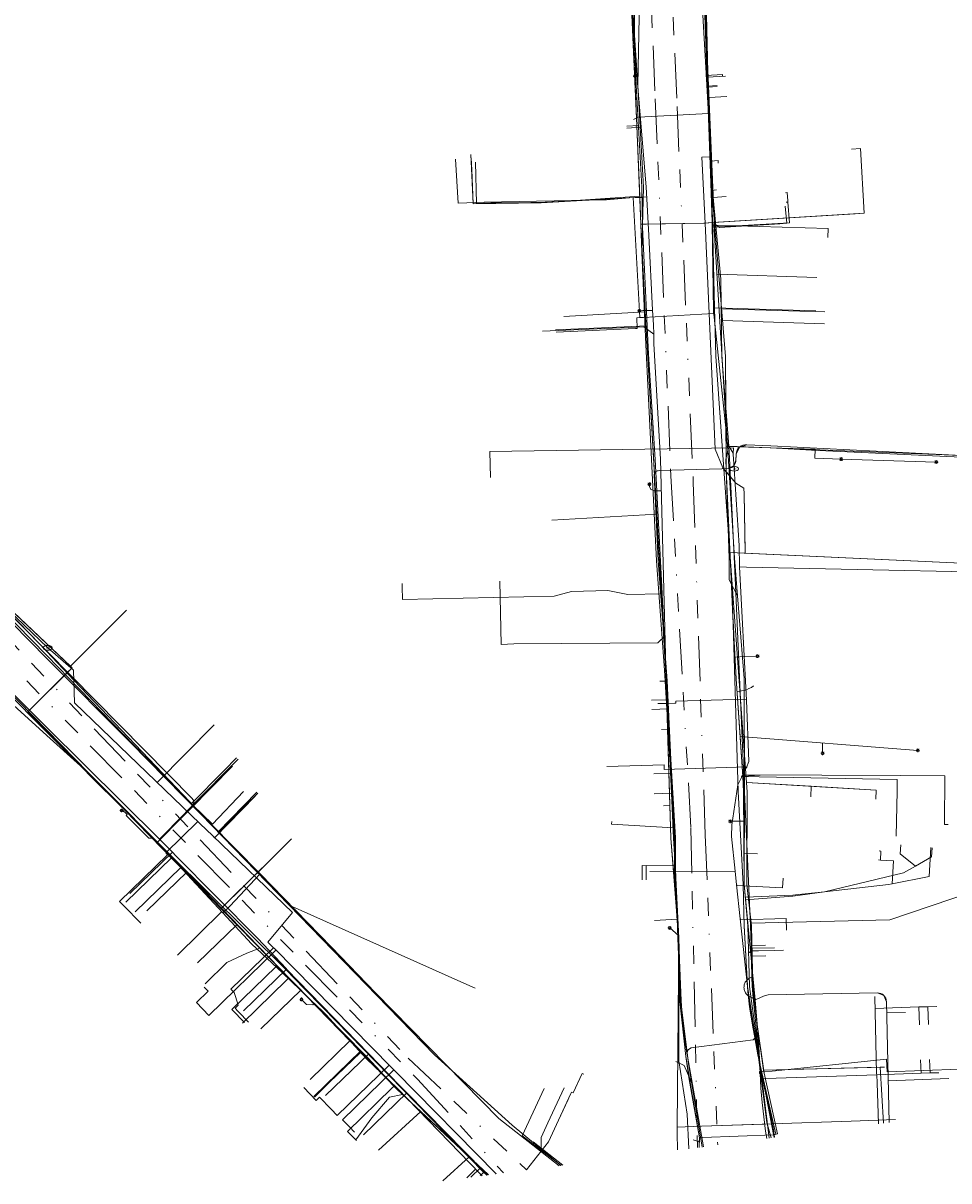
# Model space of a CAD drawing. Header units: metres. Extents: x 191553 to 192958, y 309510 to 310004.
# Tile 26 of 52: x 191997 to 192100, y 309541 to 309669. Entities that reach past the tile are written whole.
import ezdxf
from ezdxf.enums import TextEntityAlignment as Align
from ezdxf.lldxf.tags import DXFTag

# ---------------------------------------------------------------- set-up
doc = ezdxf.new("R2010")
doc.units = ezdxf.units.M
doc.linetypes.add('RI-OVERIG', pattern=[17, 5, -2, 2, -2, 0, -2, 2, -2])
doc.layers.get('0').update_dxf_attribs({"lineweight": 18})
for name, color, linetype, lineweight in [('B-WE-IE-MEUBILAIR_ENEXIS NETBEHEER BV-S', 7, 'Continuous', 18), ('B-WE-KL-DATA_COAXKABEL_10_ZIGGO BV-G', 90, 'KL-DATA-N', 18), ('B-WE-KL-DATA_COAXKABEL_17_ZIGGO BV-G', 90, 'KL-DATA-N', 18), ('B-WE-KL-DATA_COAXKABEL_7_ZIGGO BV-G', 90, 'KL-DATA-N', 18), ('B-WE-KL-DATA_DUCT_ZIGGO BV-G', 90, 'Continuous', 18), ('B-WE-KL-DATA_KABELBED_KPN BV-G', 90, 'Continuous', 18), ('B-WE-KL-DATA_KABELBED_ZIGGO BV-G', 90, 'Continuous', 18), ('B-WE-KL-DATA_MANTELBUIS_ZIGGO BV-G', 90, 'Continuous', 18), ('B-WE-KL-ET_LS_DUCT_ENEXIS NETBEHEER BV-G', 190, 'Continuous', 18), ('B-WE-KL-ET_LS_ENEXIS NETBEHEER BV-G', 190, 'KL-LS-N', 18), ('B-WE-KL-ET_LS_KABELBED_ENEXIS NETBEHEER BV-G', 190, 'Continuous', 18), ('B-WE-KL-ET_LS_MANTELBUIS_OVERIG_50_ENEXIS NETBEHEER BV-G', 190, 'Continuous', 18), ('B-WE-KL-ET_MS_DUCT_ENEXIS NETBEHEER BV-G', 130, 'Continuous', 18), ('B-WE-KL-ET_MS_ENEXIS NETBEHEER BV-G', 130, 'KL-MS-N', 18), ('B-WE-KL-ET_MS_KABELBED_ENEXIS NETBEHEER BV-G', 130, 'Continuous', 18), ('B-WE-KL-GAS_LD_OVERIG_15_ENEXIS NETBEHEER BV-G', 50, 'KL-GAS-LD-N', 18), ('B-WE-KL-GAS_LD_POLYETHYLEEN PE_25_ENEXIS NETBEHEER BV-G', 50, 'KL-GAS-LD-N', 18), ('B-WE-KL-GAS_LD_POLYETHYLEEN PE_32_ENEXIS NETBEHEER BV-G', 50, 'KL-GAS-LD-N', 18), ('B-WE-KL-GAS_LD_POLYETHYLEEN PE_40_ENEXIS NETBEHEER BV-G', 50, 'KL-GAS-LD-N', 18), ('B-WE-KL-GAS_LD_POLYVINYLCHLORIDE PVC_90_ENEXIS NETBEHEER BV-G', 50, 'KL-GAS-LD-N', 18), ('B-WE-KL-GAS_LD_SLAGVAST PVC_63_ENEXIS NETBEHEER BV-G', 50, 'KL-GAS-LD-N', 18), ('B-WE-KL-GAS_LD_SLAGVAST PVC_90_ENEXIS NETBEHEER BV-G', 50, 'KL-GAS-LD-N', 18), ('B-WE-KL-GAS_LD_STAAL_20_ENEXIS NETBEHEER BV-G', 50, 'KL-GAS-LD-N', 18), ('B-WE-KL-GAS_LD_STAAL_25_ENEXIS NETBEHEER BV-G', 50, 'KL-GAS-LD-N', 18), ('B-WE-KL-GAS_LD_STAAL_30_ENEXIS NETBEHEER BV-G', 50, 'KL-GAS-LD-N', 18), ('B-WE-KL-GAS_LD_STAAL_40_ENEXIS NETBEHEER BV-G', 50, 'KL-GAS-LD-N', 18), ('B-WE-KL-GAS_LD_STAAL_60_ENEXIS NETBEHEER BV-G', 50, 'KL-GAS-LD-N', 18), ('B-WE-KL-WATER_100_NV WATERLEIDINGMAATSCHAPPIJ LIMBURG-G', 170, 'KL-WATER-N', 18), ('B-WE-KL-WATER_150_NV WATERLEIDINGMAATSCHAPPIJ LIMBURG-G', 170, 'KL-WATER-N', 18), ('B-WE-KL-WATER_200_NV WATERLEIDINGMAATSCHAPPIJ LIMBURG-G', 170, 'KL-WATER-N', 18), ('B-WE-KL-WATER_25_NV WATERLEIDINGMAATSCHAPPIJ LIMBURG-G', 170, 'KL-WATER-N', 18), ('B-WE-KL-WATER_32_NV WATERLEIDINGMAATSCHAPPIJ LIMBURG-G', 170, 'KL-WATER-N', 18), ('B-WE-KL-WATER_33_NV WATERLEIDINGMAATSCHAPPIJ LIMBURG-G', 170, 'KL-WATER-N', 18), ('B-WE-KL-WATER_50_NV WATERLEIDINGMAATSCHAPPIJ LIMBURG-G', 170, 'KL-WATER-N', 18), ('B-WE-KL-WATER_MANTELBUIS_NV WATERLEIDINGMAATSCHAPPIJ LIMBURG-G', 170, 'Continuous', 18), ('B-WE-KL-WATER_NV WATERLEIDINGMAATSCHAPPIJ LIMBURG-G', 170, 'KL-WATER-N', 18), ('B-WE-KL-WATER_NV WATERLEIDINGMAATSCHAPPIJ LIMBURG-S', 170, 'Continuous', 18), ('B-WE-RI-VRIJVERVAL_BETON_200_GEMEENTE GULPEN   WITTEM-G', 210, 'RI-OVERIG', 18), ('B-WE-RI-VRIJVERVAL_BETON_300_GEMEENTE GULPEN   WITTEM-G', 210, 'RI-OVERIG', 18), ('B-WE-RI-VRIJVERVAL_GLASVEZEL VERSTERKTE KUNSTSTOF_200_GEMEENTE GULPEN   WITTEM-G', 210, 'RI-OVERIG', 18), ('B-WE-RI-VRIJVERVAL_POLYVINYLCHLORIDE PVC_310_GEMEENTE GULPEN   WITTEM-G', 210, 'RI-OVERIG', 18)]:
    doc.layers.add(name, color=color, linetype=linetype, lineweight=lineweight)
doc.styles.add('NLCS-ISO', font='NLCS-ISO.ttf')
doc.styles.get("Standard").update_dxf_attribs({"font": 'arial.ttf'})
tags = doc.linetypes.add('KL-DATA-N', pattern='A,4,-1,[101,NLCS.SHX,S=0.5,R=0,X=0,Y=0],-1,4,-1,["D",Standard,S=1,R=0,X=-0.25,Y=-0.5],-1.5', length=12.5).pattern_tags.tags
tags[18] = DXFTag(74, 10)
tags = doc.linetypes.add('KL-GAS-LD-N', pattern='A,4,-1,[69,NLCS.SHX,S=0.5,R=0,X=0,Y=0],-1,4,-1,["L",Standard,S=1,R=0,X=0.25,Y=-0.5],-2', length=13).pattern_tags.tags
tags[18] = DXFTag(74, 10)
tags = doc.linetypes.add('KL-LS-N', pattern='A,4,-1,[103,NLCS.SHX,S=0.75,R=0,X=0,Y=0],-1,4,-1,["L",Standard,S=1,R=0,X=0,Y=-0.5],-2', length=13).pattern_tags.tags
tags[18] = DXFTag(74, 10)
tags = doc.linetypes.add('KL-MS-N', pattern='A,4,-1,[103,NLCS.SHX,S=0.75,R=0,X=0,Y=0],-1,4,-1,["M",Standard,S=1,R=0,X=0,Y=-0.5],-2', length=13).pattern_tags.tags
tags[18] = DXFTag(74, 10)
doc.linetypes.add('KL-WATER-N', pattern='A,7,-0.5,[168,NLCS.SHX,S=0.75,R=0,X=0.75,Y=0],-2', length=9.5)

# ---------------------------------------------------------------- blocks, each defined once
blk = doc.blocks.new('SIE-MEUBILAIR_PAAL_LICHTMAST-SO')
for points in [[(-0.62, 0), (-1, 0)], [(-0.71, 0.71), (-0.44, 0.44)], [(0, 1), (0, 0.62)], [(0.44, 0.44), (0.71, 0.71)], [(1, 0), (0.62, 0)], [(-0.71, -0.71), (-0.44, -0.44)], [(0, -0.62), (0, -1)], [(0.44, -0.44), (0.71, -0.71)]]:
    blk.add_lwpolyline(points)
blk.add_circle((0, 0), 0.5)
blk = doc.blocks.new('SKL-WATER_BRANDKRAAN_BRANDPUT-SO')
at = {"color": 0, "linetype": 'ByBlock', "lineweight": 18}
blk.add_ellipse((0, 0), major_axis=(2.5, 0), ratio=0.54, dxfattribs=at)
at = {"color": 0, "linetype": 'ByBlock', "lineweight": 18, "style": 'NLCS-ISO'}
blk.add_text('bk', height=1.5, dxfattribs=at).set_placement((0.16, 0), align=Align.MIDDLE_CENTER)

msp = doc.modelspace()

# ---------------------------------------------------------------- linework, layer by layer
at = {"layer": 'B-WE-KL-DATA_COAXKABEL_10_ZIGGO BV-G', "flags": 128}
for points in [[(192013.734, 309576.798), (191997.901, 309592.733), (192002.831, 309597.615)], [(192026.327, 309563.764), (192013.734, 309576.798), (192012.314, 309578.227), (192020.669, 309586.657)], [(192038.929, 309550.777), (192026.327, 309563.764), (192015.592, 309574.875)]]:
    msp.add_lwpolyline(points, dxfattribs=at)
at = {"layer": 'B-WE-KL-DATA_COAXKABEL_17_ZIGGO BV-G', "flags": 128}
for points in [[(192066.127, 309646.979), (192066.254, 309643.827), (192068.951, 309596.15), (192069.479, 309578.668), (192069.82, 309574.634)], [(191974.802, 309624.108), (192002.831, 309597.615)], [(192076.04, 309610.449), (192104.213, 309609.152)], [(192081.151, 309545.715), (192080.82, 309547.084), (192080.503, 309548.424), (192080.202, 309549.73), (192079.917, 309550.999), (192079.65, 309552.227), (192079.4, 309553.412), (192079.169, 309554.549), (192078.957, 309555.635), (192078.764, 309556.668), (192078.593, 309557.644), (192078.442, 309558.561), (192078.312, 309559.417), (192078.204, 309560.208), (192078.118, 309560.933), (192078.054, 309561.589), (192078.012, 309562.175), (192077.641, 309568.896)], [(192093.267, 309553.187), (192079.797, 309552.848), (192079.843, 309552.524)], [(192072.645, 309545.323), (192072.629, 309544.262)], [(192072.978, 309545.372), (192072.822, 309545.331), (192072.645, 309545.323)]]:
    msp.add_lwpolyline(points, dxfattribs=at)
at = {"layer": 'B-WE-KL-DATA_COAXKABEL_7_ZIGGO BV-G', "flags": 128}
for points in [[(192066.127, 309646.979), (192065.508, 309662.417), (192065.063, 309672.267), (192064.765, 309678.08), (192064.506, 309683.553), (192064.079, 309692.406)], [(192073.937, 309653.989), (192073.236, 309670.209), (192072.681, 309683.522)], [(192074.722, 309654.048), (192073.937, 309653.989), (192073.576, 309662.342)], [(192072.914, 309654.428), (192073.28, 309647.098)], [(192073.937, 309653.989), (192073.954, 309653.589), (192074.023, 309650.735)], [(192073.954, 309653.589), (192074.109, 309647.144), (192074.819, 309647.183), (192089.983, 309648.136), (192090.982, 309648.19)], [(192073.954, 309653.589), (192074.335, 309637.663)], [(192073.156, 309647.091), (192074.109, 309647.144)], [(192066.629, 309637.206), (192066.254, 309643.827)], [(192069.113, 309590.786), (192069.479, 309578.668)], [(192077.887, 309584.866), (192092.324, 309584.001)], [(192026.327, 309563.764), (192019.452, 309570.879), (192024.581, 309575.912)], [(192069.82, 309574.634), (192070.306, 309567.491), (192070.444, 309560.834)], [(192078.612, 309562.186), (192078.441, 309568.915), (192077.937, 309573.491)], [(192078.408, 309569.215), (192078.441, 309568.915)], [(192026.327, 309563.764), (192021.197, 309569.073)], [(192049.165, 309541.199), (192038.929, 309550.777), (192028.276, 309561.756)], [(192070.444, 309560.834), (192071.138, 309554.385)], [(192079.843, 309552.524), (192079.034, 309558.188)], [(192038.929, 309550.777), (192033.746, 309556.118)], [(192071.138, 309554.385), (192071.484, 309552.028), (192072.645, 309545.323)], [(192079.843, 309552.524), (192081.327, 309545.756)], [(192057.25, 309542.255), (192052.927, 309545.537), (192055.373, 309550.822)], [(192049.165, 309541.199), (192041.634, 309548.246)], [(192081.327, 309545.756), (192080.928, 309545.662)], [(192049.165, 309541.199), (192047.003, 309543.222)]]:
    msp.add_lwpolyline(points, dxfattribs=at)
at = {"layer": 'B-WE-KL-DATA_DUCT_ZIGGO BV-G', "flags": 128}
for points in [[(192073.156, 309647.091), (192066.127, 309646.979), (192065.688, 309657.924)], [(192076.718, 309618.149), (192075.253, 309619.854)], [(192077.74, 309610.371), (192077.63, 309616.971)]]:
    msp.add_lwpolyline(points, dxfattribs=at)
at = {"layer": 'B-WE-KL-DATA_KABELBED_KPN BV-G', "flags": 128}
for points in [[(192065.807, 309662.426), (192065.972, 309671.994), (192065.224, 309677.508), (192064.405, 309683.552)], [(192065.807, 309662.426), (192064.806, 309677.511), (192064.405, 309683.552)], [(192075.795, 309622.241), (192074.301, 309646.376), (192074.3, 309647.554), (192073.859, 309653.535), (192073.638, 309662.214), (192073.434, 309670.247)], [(192065.807, 309662.426), (192066.426, 309651.1), (192066.254, 309643.812), (192066.695, 309633.583), (192067.869, 309609.53), (192068.762, 309597.342), (192068.85, 309596.145), (192069.878, 309578.681), (192069.88, 309578.043), (192069.888, 309574.988), (192070.344, 309567.538), (192070.183, 309546.501), (192070.183, 309546.5)], [(192073.638, 309662.214), (192074.619, 309662.279)], [(192074.609, 309641.425), (192085.733, 309641.025)], [(192108.147, 309620.742), (192085.137, 309621.841), (192080.585, 309622.094), (192075.854, 309622.24), (192075.795, 309622.241)], [(192075.821, 309621.815), (192075.795, 309622.241)], [(192075.586, 309620.796), (192075.821, 309621.815)], [(192075.586, 309620.796), (192075.963, 309609.803)], [(192076.903, 309605.611), (192076.564, 309609.824), (192075.821, 309621.815)], [(191970.044, 309612.811), (191970.506, 309612.988), (191970.955, 309613.199), (191971.386, 309613.443), (191971.799, 309613.717), (191972.19, 309614.021), (191972.42, 309614.188), (191972.664, 309614.334), (191972.919, 309614.458), (191973.184, 309614.56), (191973.457, 309614.638), (191973.736, 309614.692), (191974.019, 309614.721), (191974.303, 309614.726), (191974.586, 309614.706), (191974.866, 309614.661), (191975.142, 309614.592), (191975.41, 309614.5), (191975.67, 309614.384), (191975.918, 309614.246), (191990.425, 309600.452), (192000, 309590.966), (192012.539, 309578.544)], [(192076.903, 309605.611), (192075.969, 309607.407), (192075.963, 309609.803)], [(191991.752, 309607.812), (192000, 309599.46), (192016.207, 309583.052), (192016.24, 309583.016), (192016.269, 309582.977), (192016.295, 309582.935), (192016.317, 309582.891), (192016.336, 309582.846), (192016.35, 309582.799), (192016.359, 309582.751), (192016.365, 309582.702), (192016.366, 309582.654), (192016.363, 309582.605), (192016.355, 309582.556), (192016.343, 309582.509), (192016.327, 309582.463), (192016.307, 309582.418), (192016.283, 309582.375), (192016.255, 309582.335), (192016.233, 309582.308), (192016.209, 309582.282), (192013.129, 309579.145), (192012.539, 309578.544)], [(192078.486, 309563.195), (192078.397, 309566.719), (192078.341, 309568.912), (192077.665, 309583.814), (192077.645, 309596.418), (192076.903, 309605.611)], [(192068.85, 309596.145), (192068.251, 309596.127)], [(192016.255, 309582.335), (192018.436, 309580.238), (192021.901, 309583.838)], [(192069.878, 309578.681), (192069.776, 309579.815), (192062.87, 309580.233), (192062.888, 309580.532)], [(192048.71, 309541.558), (192048.645, 309541.615), (192040.074, 309550.326), (192039.287, 309551.126), (192035.838, 309554.68), (192026.703, 309564.093), (192026.681, 309564.115), (192023.448, 309567.522), (192014.328, 309576.745), (192014.024, 309577.073), (192014, 309577.096), (192012.539, 309578.544)], [(192014, 309577.096), (192009.253, 309572.513)], [(192078.397, 309566.719), (192079.997, 309566.751)], [(192025.395, 309565.471), (192026.703, 309564.093), (192021.883, 309559.44)], [(192078.486, 309563.195), (192078.386, 309563.164), (192078.289, 309563.124), (192078.197, 309563.076), (192078.109, 309563.02), (192078.026, 309562.956), (192077.949, 309562.885), (192077.879, 309562.807), (192077.816, 309562.724), (192077.761, 309562.635), (192077.714, 309562.542), (192077.676, 309562.444), (192077.646, 309562.344), (192077.625, 309562.242), (192077.614, 309562.138), (192077.612, 309562.033), (192077.619, 309561.929), (192077.635, 309561.826), (192077.661, 309561.724), (192077.695, 309561.626), (192077.738, 309561.531), (192077.79, 309561.44), (192077.849, 309561.354), (192077.916, 309561.273), (192077.99, 309561.199), (192078.07, 309561.132), (192078.156, 309561.072), (192078.246, 309561.02), (192078.341, 309560.976), (192078.44, 309560.941), (192078.541, 309560.915), (192078.644, 309560.898)], [(192078.644, 309560.898), (192078.512, 309562.182), (192078.486, 309563.195)], [(192080.749, 309546.882), (192079.467, 309552.943), (192078.644, 309560.898)], [(192035.838, 309554.68), (192031.029, 309550.04)], [(192040.074, 309550.326), (192035.248, 309545.667)], [(192089.554, 309547.185), (192094.459, 309547.355)], [(192070.183, 309546.5), (192070.178, 309545.837), (192070.226, 309543.987)], [(192080.749, 309546.882), (192072.874, 309546.61), (192070.183, 309546.501)], [(192072.874, 309546.61), (192079.812, 309546.849)], [(192080.749, 309546.882), (192089.554, 309547.185)], [(192081.011, 309545.395), (192080.894, 309546.198), (192080.749, 309546.882)], [(192049.089, 309541.228), (192048.71, 309541.558), (192048.255, 309541.119)]]:
    msp.add_lwpolyline(points, dxfattribs=at)
at = {"layer": 'B-WE-KL-DATA_KABELBED_ZIGGO BV-G', "flags": 128}
for points in [[(192073.576, 309662.342), (192072.681, 309683.522)], [(192064.745, 309678.51), (192065.688, 309657.924)], [(192073.576, 309662.342), (192074.611, 309662.404)], [(192073.916, 309654.474), (192073.576, 309662.342)], [(192065.688, 309657.924), (192065.553, 309657.917)], [(192065.688, 309657.924), (192066.003, 309650.076)], [(192074.109, 309647.144), (192090.982, 309648.19), (192090.594, 309655.379), (192089.595, 309655.325)], [(192073.916, 309654.474), (192072.914, 309654.428)], [(192073.937, 309653.989), (192073.916, 309654.474)], [(192047.717, 309653.885), (192047.826, 309649.28), (192049.428, 309649.352), (192055.022, 309649.355), (192066.003, 309650.076)], [(192074.023, 309650.735), (192073.937, 309653.989)], [(192074.744, 309653.749), (192074.722, 309654.048)], [(192074.023, 309650.735), (192074.564, 309650.775)], [(192074.109, 309647.144), (192074.023, 309650.735)], [(192066.003, 309650.076), (192066.127, 309646.979)], [(192066.127, 309646.979), (192066.753, 309646.989)], [(192066.127, 309646.979), (192066.629, 309637.206)], [(192066.753, 309646.989), (192073.156, 309647.091)], [(192073.156, 309647.091), (192073.28, 309647.098)], [(192073.28, 309647.098), (192074.109, 309647.144)], [(192073.28, 309647.098), (192074.394, 309621.932), (192075.253, 309619.854), (192075.371, 309619.717)], [(192074.335, 309637.663), (192074.109, 309647.144)], [(192074.335, 309637.663), (192074.464, 309632.277), (192075.371, 309619.717)], [(192074.335, 309637.663), (192085.626, 309637.313)], [(192057.554, 309636.693), (192066.629, 309637.206)], [(192066.629, 309637.206), (192067.901, 309614.712)], [(192075.371, 309619.717), (192076.04, 309610.449)], [(192075.371, 309619.717), (192076.718, 309618.149), (192077.6, 309617.616), (192077.63, 309616.971)], [(192077.63, 309616.971), (192077.736, 309610.598)], [(192056.214, 309614.051), (192067.901, 309614.712)], [(192067.901, 309614.712), (192068.951, 309596.15), (192069.113, 309590.786)], [(192076.04, 309610.449), (192076.261, 309607.394)], [(192076.04, 309610.449), (192077.74, 309610.371)], [(192077.736, 309610.598), (192077.74, 309610.371)], [(192077.74, 309610.371), (192104.213, 309609.152), (192104.188, 309608.63)], [(192002.641, 309597.795), (191989.97, 309609.771)], [(192081.151, 309545.715), (192079.169, 309554.549), (192078.442, 309558.561), (192078.054, 309561.589), (192077.641, 309568.896), (192077.537, 309573.506), (192076.968, 309583.87), (192076.261, 309607.394)], [(192076.261, 309607.394), (192077.887, 309584.866)], [(192002.641, 309597.795), (192008.871, 309604.025)], [(192002.217, 309597.006), (192002.831, 309597.615), (192002.641, 309597.795)], [(191998.162, 309592.992), (192002.217, 309597.006)], [(192012.314, 309578.227), (191997.901, 309592.733), (191998.162, 309592.992)], [(192068.413, 309590.752), (192069.113, 309590.786)], [(192069.113, 309590.786), (192069.369, 309582.296)], [(192020.669, 309586.657), (192015.956, 309581.902)], [(192077.887, 309584.866), (192077.965, 309583.792), (192077.937, 309573.491), (192078.408, 309569.215)], [(192077.887, 309584.866), (192085.106, 309584.433)], [(192085.106, 309584.433), (192085.044, 309583.279)], [(192085.106, 309584.433), (192092.324, 309584.001), (192092.292, 309583.002)], [(192068.669, 309582.275), (192069.369, 309582.296)], [(192069.369, 309582.296), (192069.479, 309578.668), (192070.158, 309569.664)], [(192015.956, 309581.902), (192012.85, 309578.768)], [(192012.85, 309578.768), (192012.314, 309578.227)], [(192012.314, 309578.227), (192015.592, 309574.875)], [(192024.581, 309575.912), (192027.227, 309578.604)], [(192023.477, 309574.828), (192024.581, 309575.912)], [(192109.893, 309575.578), (192109.847, 309574.98), (192093.85, 309569.584), (192078.408, 309569.215)], [(192011.139, 309570.573), (192015.592, 309574.875)], [(192015.592, 309574.875), (192019.452, 309570.879)], [(192019.452, 309570.879), (192019.834, 309571.254)], [(192019.452, 309570.879), (192021.197, 309569.073)], [(192067.656, 309569.493), (192070.158, 309569.664)], [(192070.306, 309567.491), (192070.158, 309569.664)], [(192078.408, 309569.215), (192078.527, 309565.544)], [(192016.763, 309564.789), (192021.197, 309569.073)], [(192021.197, 309569.073), (192028.276, 309561.756)], [(192080.027, 309565.583), (192078.527, 309565.544)], [(192078.527, 309565.544), (192078.612, 309562.186), (192079.034, 309558.188), (192079.797, 309552.848)], [(192023.828, 309557.441), (192028.276, 309561.756)], [(192028.276, 309561.756), (192033.746, 309556.118)], [(192029.307, 309551.81), (192033.746, 309556.118)], [(192072.645, 309545.323), (192071.138, 309554.385)], [(192092.783, 309553.175), (192079.797, 309552.848)], [(192079.797, 309552.848), (192081.327, 309545.756), (192081.151, 309545.715)], [(192093.267, 309553.187), (192092.783, 309553.175)], [(192093.144, 309546.939), (192092.783, 309553.175)], [(192038.929, 309550.777), (192041.634, 309548.246)], [(192036.914, 309543.948), (192041.634, 309548.246)], [(192041.634, 309548.246), (192047.003, 309543.222)], [(192072.638, 309544.864), (192071.963, 309545.09)], [(192072.629, 309544.262), (192072.638, 309544.864)], [(192072.638, 309544.864), (192072.645, 309545.323)], [(192072.978, 309545.372), (192072.645, 309545.323)], [(192080.928, 309545.662), (192072.978, 309545.372)], [(192081.151, 309545.715), (192080.928, 309545.662)], [(192044.107, 309540.539), (192047.003, 309543.222)], [(192047.003, 309543.222), (192049.185, 309541.202)]]:
    msp.add_lwpolyline(points, dxfattribs=at)
at = {"layer": 'B-WE-KL-DATA_MANTELBUIS_ZIGGO BV-G', "flags": 128}
msp.add_lwpolyline([(192019.834, 309571.254), (192023.477, 309574.828)], dxfattribs=at)
at = {"layer": 'B-WE-KL-ET_LS_DUCT_ENEXIS NETBEHEER BV-G', "flags": 128}
msp.add_lwpolyline([(192078.625, 309556.214), (192071.719, 309555.323)], dxfattribs=at)
at = {"layer": 'B-WE-KL-ET_LS_ENEXIS NETBEHEER BV-G', "flags": 128}
for points in [[(192063.677, 309694.306), (192064.506, 309683.553), (192065.109, 309673.28), (192065.441, 309666.677), (192066.726, 309651.118), (192067.009, 309645.726)], [(192074.301, 309647.555), (192073.335, 309670.216), (192072.842, 309679.722)], [(192065.617, 309664.546), (192065.426, 309664.236), (192065.426, 309663.921)], [(192065.426, 309663.921), (192065.482, 309663.453)], [(192073.725, 309661.061), (192075.689, 309661.156)], [(192066.178, 309657.75), (192064.566, 309657.662)], [(192066.784, 309650.02), (192055.022, 309649.355), (192047.46, 309649.217), (192047.222, 309654.712)], [(192074.199, 309649.947), (192075.62, 309650.052)], [(192067.009, 309645.726), (192067.446, 309637.406)], [(192067.449, 309637.357), (192067.366, 309637.36), (192066.367, 309637.36), (192065.966, 309637.343)], [(192067.446, 309637.406), (192067.532, 309635.771), (192067.562, 309634.735)], [(192075.234, 309636.246), (192086.58, 309635.9)], [(192067.562, 309634.735), (192066.474, 309635.563), (192055.177, 309635.079)], [(192075.564, 309632.243), (192075.637, 309619.685)], [(192075.622, 309622.237), (192075.594, 309627.04)], [(192088.43, 309620.839), (192099.012, 309620.511)], [(192067.226, 309617.455), (192067.105, 309617.797), (192067.088, 309618.038)], [(192068.408, 309617.318), (192067.639, 309617.306), (192067.226, 309617.455)], [(192068.822, 309601.166), (192068.008, 309600.408), (192052.009, 309600.277), (192050.59, 309600.202), (192050.438, 309607.244)], [(192076.388, 309603.237), (192076.47, 309601.239)], [(192077.189, 309589.971), (192076.747, 309596.4), (192076.47, 309601.239), (192076.429, 309602.239)], [(192076.609, 309598.804), (192077.703, 309598.874), (192079.124, 309598.907)], [(192076.747, 309596.4), (192077.496, 309585.507)], [(192076.845, 309594.972), (192077.592, 309595.089), (192077.883, 309595.18), (192078.165, 309595.298), (192078.434, 309595.442), (192078.688, 309595.611)], [(191995.914, 309594.831), (191996.843, 309593.922), (192000, 309590.665), (192013.23, 309577.146)], [(192069.053, 309594.05), (192067.315, 309593.998)], [(192000, 309590.665), (192026.327, 309563.764), (192026.954, 309563.118)], [(192014.349, 309576.004), (192000, 309590.665)], [(192078.842, 309560.69), (192078.712, 309562.188), (192077.637, 309573.506), (192077.566, 309583.823), (192077.496, 309585.507), (192077.189, 309589.971)], [(192086.354, 309589.258), (192086.364, 309588.107)], [(192016.202, 309582.289), (192021.302, 309587.437)], [(192077.491, 309585.573), (192079.402, 309585.669)], [(192019.066, 309579.364), (192023.397, 309583.77)], [(192069.559, 309583.671), (192067.629, 309583.613)], [(192008.412, 309581.819), (192008.334, 309581.742)], [(192011.37, 309578.651), (192008.843, 309581.178), (192008.946, 309581.28), (192008.412, 309581.819)], [(192077.589, 309580.552), (192076.076, 309580.541)], [(192011.761, 309578.647), (192011.37, 309578.651)], [(192013.23, 309577.146), (192026.327, 309563.764)], [(192077.613, 309576.994), (192079.115, 309576.917)], [(192096.704, 309575.564), (192094.985, 309576.934), (192095.082, 309577.93)], [(192096.704, 309575.564), (192098.474, 309576.596), (192098.57, 309577.591)], [(192013.895, 309576.467), (192008.815, 309571.529)], [(192014.349, 309576.004), (192015.258, 309575.075)], [(192069.953, 309575.591), (192066.718, 309575.61), (192066.709, 309574.009)], [(192071.258, 309554.726), (192070.846, 309557.406), (192070.624, 309560.553), (192070.426, 309565.116), (192070.345, 309567.54), (192069.953, 309575.591)], [(192083.351, 309572.345), (192086.56, 309572.678), (192095.376, 309574.79), (192096.704, 309575.564)], [(192015.258, 309575.075), (192026.327, 309563.764)], [(192077.77, 309572.105), (192083.046, 309572.312), (192083.351, 309572.345)], [(192027.302, 309571.07), (192046.763, 309562.389), (192047.671, 309561.969)], [(192070.33, 309567.843), (192069.34, 309568.68)], [(192022.265, 309565.873), (192020.058, 309564.844)], [(192023.708, 309566.44), (192022.265, 309565.873)], [(192078.311, 309566.409), (192081.004, 309566.477)], [(192020.058, 309564.844), (192017.619, 309562.473)], [(192026.69, 309562.861), (192021.794, 309558.098)], [(192026.954, 309563.118), (192026.69, 309562.861)], [(192026.954, 309563.118), (192034.968, 309555.016)], [(192026.954, 309563.118), (192035.737, 309554.238)], [(192078.712, 309562.188), (192079.152, 309557.112)], [(192078.842, 309560.69), (192079.962, 309561.161), (192080.137, 309561.214), (192080.318, 309561.234), (192092.459, 309561.446), (192093.17, 309561.168), (192093.478, 309560.469), (192093.779, 309547.022)], [(192029.764, 309560.277), (192029.62, 309560.138), (192028.913, 309560.148), (192028.355, 309560.721)], [(192093.506, 309559.218), (192095.608, 309559.271)], [(192078.625, 309556.214), (192079.02, 309556.586), (192079.152, 309557.112)], [(192079.21, 309556.22), (192079.348, 309554.074), (192080.421, 309545.279)], [(192034.968, 309555.016), (192029.737, 309549.934)], [(192071.258, 309554.726), (192071.384, 309555.106), (192071.719, 309555.323)], [(192070.009, 309553.824), (192070.971, 309553.385), (192071.858, 309551.322)], [(192093.675, 309551.683), (192100.415, 309551.911)], [(192038.145, 309549.862), (192036.197, 309547.561)], [(192039.59, 309550.156), (192038.145, 309549.862)], [(192036.197, 309547.561), (192034.39, 309545.115)], [(192048.276, 309541.993), (192047.191, 309540.942)]]:
    msp.add_lwpolyline(points, dxfattribs=at)
at = {"layer": 'B-WE-KL-ET_LS_KABELBED_ENEXIS NETBEHEER BV-G', "flags": 128}
for points in [[(192075.594, 309627.04), (192075.564, 309632.243), (192074.301, 309647.555)], [(192067.562, 309634.735), (192067.594, 309633.643), (192068.318, 309620.814), (192068.951, 309596.15), (192069.559, 309583.671), (192069.778, 309578.678), (192069.953, 309575.591)], [(192075.637, 309619.685), (192075.622, 309622.237)], [(192075.622, 309622.237), (192085.549, 309621.929), (192085.514, 309620.93), (192088.43, 309620.839)], [(192057.04, 309542.227), (192050.334, 309547.492), (192036.6, 309561.469), (192031.691, 309566.547), (192023.774, 309574.706), (192019.066, 309579.364), (192009.331, 309589.301), (192000, 309598.664), (191986.506, 309612.378), (191982.673, 309615.939), (191982.572, 309616.003), (191982.455, 309616.025), (191982.337, 309616.001), (191982.238, 309615.934)], [(192076.429, 309602.239), (192076.388, 309603.237), (192076.128, 309609.196)], [(192077.189, 309589.971), (192096.963, 309588.433)], [(192013.23, 309577.146), (192014.349, 309576.004)], [(192092.459, 309561.446), (192092.654, 309561.431), (192092.842, 309561.378), (192093.017, 309561.289), (192093.17, 309561.168), (192093.298, 309561.019), (192093.394, 309560.849), (192093.454, 309560.663), (192093.478, 309560.469)], [(192078.842, 309560.69), (192079.152, 309557.112)], [(192078.625, 309556.214), (192078.849, 309556.372), (192079.02, 309556.586), (192079.124, 309556.84), (192079.152, 309557.112)], [(192079.152, 309557.112), (192079.21, 309556.22)], [(192034.968, 309555.016), (192035.737, 309554.238), (192038.929, 309550.777), (192049.126, 309541.194)], [(192071.258, 309554.726), (192071.288, 309554.927), (192071.384, 309555.106), (192071.533, 309555.243), (192071.719, 309555.323)], [(192071.258, 309554.726), (192071.313, 309554.398), (192073.099, 309544.323)], [(192079.348, 309554.074), (192079.402, 309552.465), (192079.496, 309550.859), (192079.631, 309549.255), (192079.806, 309547.655), (192080.02, 309546.06), (192080.151, 309545.243)]]:
    msp.add_lwpolyline(points, dxfattribs=at)
at = {"layer": 'B-WE-KL-ET_LS_MANTELBUIS_OVERIG_50_ENEXIS NETBEHEER BV-G', "flags": 128}
msp.add_lwpolyline([(192076.128, 309609.196), (192075.637, 309619.685)], dxfattribs=at)
at = {"layer": 'B-WE-KL-ET_MS_DUCT_ENEXIS NETBEHEER BV-G', "flags": 128}
msp.add_lwpolyline([(192075.133, 309619.758), (192068.163, 309619.572)], dxfattribs=at)
at = {"layer": 'B-WE-KL-ET_MS_ENEXIS NETBEHEER BV-G', "flags": 128}
for points in [[(192057.217, 309542.25), (192051.807, 309546.742), (192043.17, 309554.576), (192036.745, 309561.174), (192000, 309598.983), (191991.551, 309607.591), (191980.246, 309618.482), (191968.499, 309628.895), (191964.756, 309632.083), (191960.919, 309635.158), (191954.672, 309639.779), (191948.214, 309644.098), (191942.012, 309648.066), (191935.749, 309651.935), (191923.053, 309659.676), (191921.994, 309660.962), (191921.602, 309662.582), (191921.782, 309664.66), (191924.028, 309685.541), (191924.261, 309686.057), (191924.739, 309686.36)], [(192077.932, 309622.439), (192077.115, 309622.168), (192076.746, 309621.39), (192076.717, 309620.726), (192076.508, 309620.119), (192075.942, 309619.814), (192075.133, 309619.758)], [(192068.163, 309619.572), (192067.784, 309619.438), (192067.597, 309619.082)], [(192005.228, 309585.189), (192003.749, 309586.713), (192000, 309590.096), (191980.656, 309607.665), (191972.813, 309615.803), (191971.686, 309616.83), (191970.202, 309617.177), (191968.09, 309617.632), (191966.349, 309618.921)], [(192068.069, 309609.537), (192069.051, 309596.151)], [(192030.727, 309559.812), (192026.613, 309564.042)], [(192070.498, 309561.042), (192071.448, 309553.611)], [(192049.015, 309541.18), (192048.573, 309541.546)]]:
    msp.add_lwpolyline(points, dxfattribs=at)
at = {"layer": 'B-WE-KL-ET_MS_KABELBED_ENEXIS NETBEHEER BV-G', "flags": 128}
for points in [[(192101.105, 309621.288), (192080.596, 309622.295), (192077.932, 309622.439), (192077.711, 309622.435), (192077.496, 309622.387), (192077.294, 309622.297), (192077.115, 309622.168), (192076.965, 309622.005), (192076.851, 309621.817), (192076.777, 309621.609), (192076.746, 309621.39), (192076.708, 309620.562), (192076.67, 309620.403), (192076.602, 309620.253), (192076.508, 309620.119), (192076.39, 309620.004), (192076.254, 309619.913), (192076.102, 309619.849), (192075.942, 309619.814)], [(192068.163, 309619.572), (192067.961, 309619.541), (192067.784, 309619.438), (192067.657, 309619.278), (192067.597, 309619.082), (192068.069, 309609.537), (192068.281, 309606.643)], [(192068.281, 309606.643), (192068.719, 309600.659)], [(192068.719, 309600.659), (192069.051, 309596.151), (192069.878, 309578.681), (192070.245, 309567.541), (192070.498, 309561.042)], [(191995.26, 309595.257), (192000, 309590.47), (192003.749, 309586.713)], [(192028.635, 309561.963), (192026.613, 309564.042), (192013.734, 309576.798), (192005.228, 309585.189)], [(192048.97, 309541.174), (192048.573, 309541.546), (192030.727, 309559.812), (192028.635, 309561.963)], [(192070.498, 309561.042), (192071.266, 309555.036)], [(192071.266, 309555.036), (192071.448, 309553.611), (192072.945, 309544.303)]]:
    msp.add_lwpolyline(points, dxfattribs=at)
at = {"layer": 'B-WE-KL-GAS_LD_OVERIG_15_ENEXIS NETBEHEER BV-G', "flags": 128}
for points in [[(192047.3, 309653.027), (192047.24, 309654.35)], [(192079.212, 309566.134), (192081.012, 309566.174)], [(192081.012, 309566.174), (192082.012, 309566.197)], [(192031.455, 309551.466), (192029.807, 309549.862)]]:
    msp.add_lwpolyline(points, dxfattribs=at)
at = {"layer": 'B-WE-KL-GAS_LD_POLYETHYLEEN PE_25_ENEXIS NETBEHEER BV-G', "flags": 128}
for points in [[(192066.248, 309649.889), (192065.599, 309649.955), (192055.472, 309649.401), (192047.473, 309649.217), (192047.3, 309653.027)], [(192016.123, 309582.504), (192019.733, 309586.176)], [(192078.118, 309565.909), (192078.467, 309566.117), (192079.212, 309566.134)], [(192055.021, 309544.2), (192055.032, 309545.343), (192055.794, 309546.99)]]:
    msp.add_lwpolyline(points, dxfattribs=at)
at = {"layer": 'B-WE-KL-GAS_LD_POLYETHYLEEN PE_32_ENEXIS NETBEHEER BV-G', "flags": 128}
msp.add_lwpolyline([(192034.916, 309554.835), (192031.455, 309551.466)], dxfattribs=at)
at = {"layer": 'B-WE-KL-GAS_LD_POLYETHYLEEN PE_40_ENEXIS NETBEHEER BV-G', "flags": 128}
for points in [[(192074.444, 309647.05), (192074.453, 309646.939), (192074.873, 309646.585), (192081.619, 309647.021)], [(192068.494, 309605.837), (192064.681, 309605.754), (192062.442, 309606.204), (192058.424, 309606.118)]]:
    msp.add_lwpolyline(points, dxfattribs=at)
at = {"layer": 'B-WE-KL-GAS_LD_POLYVINYLCHLORIDE PVC_90_ENEXIS NETBEHEER BV-G', "flags": 128}
for points in [[(192059.753, 309725.247), (192060.302, 309724.423), (192060.792, 309723.563), (192061.219, 309722.67), (192061.581, 309721.749), (192061.878, 309720.804), (192062.106, 309719.841), (192062.266, 309718.864), (192063.658, 309703.665), (192063.773, 309701.213), (192063.563, 309700.76), (192063.615, 309699.65), (192063.867, 309699.214), (192064.605, 309683.441), (192065.037, 309679.241), (192065.409, 309673.279), (192065.441, 309666.677), (192065.608, 309662.42), (192066.227, 309651.09), (192066.305, 309646.629), (192066.968, 309632.509), (192067.718, 309620.805), (192068.456, 309606.635), (192068.951, 309596.15), (192069.978, 309578.684), (192069.989, 309574.989), (192070.345, 309567.54), (192070.364, 309553.878), (192071.28, 309547.95), (192071.465, 309544.11)], [(192075.917, 309622.256), (192075.164, 309632.255), (192075.023, 309640.844), (192074.501, 309646.375), (192074.401, 309647.56), (192073.854, 309653.582), (192073.236, 309670.209), (192072.642, 309679.715), (192072.065, 309690.455), (192072.526, 309696.836), (192071.481, 309708.019), (192069.664, 309724.496), (192069.53, 309725.382)], [(191965.846, 309631.955), (191968.802, 309629.293), (191974.802, 309624.108), (191977.507, 309621.699), (191982.596, 309616.851), (191983.531, 309615.95), (191986.768, 309612.969), (191991.812, 309607.894), (192000, 309599.441), (192003.017, 309596.258), (192018.194, 309580.33), (192023.774, 309574.706), (192020.397, 309571.116), (192019.596, 309570.345)], [(192079.701, 309551.911), (192079.46, 309553.146), (192078.212, 309562.178), (192078.042, 309568.906), (192077.637, 309573.502), (192077.665, 309583.816), (192076.654, 309606.814), (192076.017, 309620.931), (192075.917, 309622.256)], [(192013.661, 309576.729), (192019.596, 309570.345)], [(192019.596, 309570.345), (192022.796, 309566.903), (192026.255, 309563.694), (192030.209, 309559.866)], [(192030.568, 309559.518), (192031.067, 309559.035), (192035.592, 309554.098), (192039.001, 309550.847), (192048.289, 309541.265), (192048.472, 309541.109)], [(192080.983, 309545.352), (192080.912, 309545.703), (192079.701, 309551.911)]]:
    msp.add_lwpolyline(points, dxfattribs=at)
at = {"layer": 'B-WE-KL-GAS_LD_SLAGVAST PVC_63_ENEXIS NETBEHEER BV-G', "flags": 128}
msp.add_lwpolyline([(192057.447, 309542.28), (192054.158, 309544.883)], dxfattribs=at)
at = {"layer": 'B-WE-KL-GAS_LD_SLAGVAST PVC_90_ENEXIS NETBEHEER BV-G', "flags": 128}
for points in [[(192075.917, 309622.256), (192109.129, 309620.92), (192108.65, 309609.021)], [(192030.209, 309559.866), (192030.568, 309559.518)]]:
    msp.add_lwpolyline(points, dxfattribs=at)
at = {"layer": 'B-WE-KL-GAS_LD_STAAL_20_ENEXIS NETBEHEER BV-G', "flags": 128}
msp.add_lwpolyline([(192019.466, 309570.484), (192014.546, 309565.635)], dxfattribs=at)
at = {"layer": 'B-WE-KL-GAS_LD_STAAL_25_ENEXIS NETBEHEER BV-G', "flags": 128}
for points in [[(192073.492, 309663.314), (192075.55, 309663.438)], [(192065.852, 309657.954), (192064.554, 309657.883)], [(192081.619, 309647.021), (192082.368, 309647.069), (192082.204, 309648.986)], [(192083.845, 309637.287), (192086.619, 309637.203)], [(192066.821, 309635.644), (192056.617, 309635.203)], [(192039.564, 309606.606), (192039.555, 309607.008)], [(192069.133, 309593.049), (192067.345, 309592.995)], [(192019.733, 309586.176), (192021.135, 309587.603)], [(192069.556, 309585.869), (192067.562, 309585.809)], [(192019.199, 309579.318), (192023.488, 309583.681)], [(192092.79, 309576.231), (192092.855, 309577.229), (192092.655, 309577.242)], [(192094.099, 309573.58), (192098.23, 309574.408), (192098.405, 309577.607)], [(192069.987, 309575.591), (192066.293, 309575.611), (192066.283, 309574.011)], [(192092.79, 309576.231), (192092.59, 309576.244)], [(192093.466, 309576.187), (192092.79, 309576.231)], [(192094.099, 309573.58), (192094.242, 309576.136), (192093.466, 309576.187)], [(192014.913, 309575.382), (192009.854, 309570.46)], [(192025.52, 309564.376), (192020.613, 309559.6), (192022.008, 309558.165)], [(192092.196, 309559.731), (192097.088, 309559.884)], [(192097.088, 309559.884), (192098.087, 309559.915)], [(192097.088, 309559.884), (192097.151, 309557.885)], [(192098.087, 309559.915), (192099.086, 309559.946)], [(192098.087, 309559.915), (192098.15, 309557.916)], [(192097.32, 309552.507), (192097.273, 309554.006)], [(192098.318, 309552.54), (192098.271, 309554.04)], [(192092.387, 309552.34), (192097.32, 309552.507)], [(192097.32, 309552.507), (192098.318, 309552.54)], [(192098.318, 309552.54), (192099.303, 309552.574)], [(192038.713, 309551.122), (192038.419, 309550.837)], [(192038.419, 309550.837), (192033.485, 309546.047), (192034.461, 309545.042)], [(192055.794, 309546.99), (192057.6, 309550.894)], [(192047.733, 309541.839), (192046.772, 309540.887)]]:
    msp.add_lwpolyline(points, dxfattribs=at)
at = {"layer": 'B-WE-KL-GAS_LD_STAAL_30_ENEXIS NETBEHEER BV-G', "flags": 128}
msp.add_lwpolyline([(192075.077, 309637.551), (192083.845, 309637.287)], dxfattribs=at)
at = {"layer": 'B-WE-KL-GAS_LD_STAAL_40_ENEXIS NETBEHEER BV-G', "flags": 128}
for points in [[(192058.424, 309606.118), (192056.497, 309605.576), (192039.594, 309605.208), (192039.564, 309606.606)], [(192077.787, 309571.801), (192083.042, 309572.212), (192086.561, 309572.678), (192093.695, 309573.499), (192094.099, 309573.58)]]:
    msp.add_lwpolyline(points, dxfattribs=at)
at = {"layer": 'B-WE-KL-GAS_LD_STAAL_60_ENEXIS NETBEHEER BV-G', "flags": 128}
for points in [[(192092.163, 309561.033), (192092.381, 309552.472), (192092.387, 309552.34)], [(192079.701, 309551.911), (192081.2, 309551.962)], [(192081.2, 309551.962), (192092.387, 309552.34)], [(192092.387, 309552.34), (192092.425, 309551.456), (192092.579, 309546.866)]]:
    msp.add_lwpolyline(points, dxfattribs=at)
at = {"layer": 'B-WE-KL-WATER_100_NV WATERLEIDINGMAATSCHAPPIJ LIMBURG-G', "flags": 128}
msp.add_lwpolyline([(192120.12, 309606.271), (192119.349, 309606.874), (192116.6, 309608.004), (192077.898, 309608.825), (192077.098, 309608.842)], dxfattribs=at)
at = {"layer": 'B-WE-KL-WATER_150_NV WATERLEIDINGMAATSCHAPPIJ LIMBURG-G', "flags": 128}
for points in [[(192077.098, 309608.842), (192077.072, 309611.232), (192076.51, 309619.76), (192076.41, 309621.39), (192076.403, 309621.505), (192075.771, 309622.524), (192074.206, 309637.32), (192074.064, 309647.046), (192074.056, 309647.176), (192073.673, 309659.095), (192073.443, 309663.109), (192073.034, 309670.238), (192072.874, 309672.792), (192072.489, 309678.93), (192071.754, 309690.598), (192071.677, 309695.497), (192071.248, 309700.922), (192070.441, 309711.124), (192070.294, 309713.288), (192070.274, 309713.491), (192069.037, 309723.964)], [(192080.64, 309545.307), (192080.17, 309547.022), (192079.453, 309552.5), (192079.211, 309554.345), (192078.013, 309562.162), (192077.204, 309569.686), (192076.792, 309573.487), (192076.627, 309575.009), (192076.21, 309578.862), (192076.275, 309580.14), (192076.937, 309584.611), (192077.319, 309585.428), (192077.419, 309585.641), (192077.882, 309586.512), (192078.137, 309587.174), (192077.908, 309594.032), (192077.098, 309608.842)]]:
    msp.add_lwpolyline(points, dxfattribs=at)
at = {"layer": 'B-WE-KL-WATER_200_NV WATERLEIDINGMAATSCHAPPIJ LIMBURG-G', "flags": 128}
msp.add_lwpolyline([(192050.044, 309541.314), (192038.858, 309552.659), (192038.325, 309553.2), (192025.376, 309566.333), (192025.169, 309566.543), (192024.611, 309567.108), (192027.359, 309570.406), (192018.477, 309578.929), (192017.037, 309580.311), (192012.146, 309585.004), (192003.081, 309593.702), (192002.97, 309597.344), (192000.109, 309599.844), (191986.908, 309612.449), (191983.403, 309615.797), (191982.351, 309616.778), (191978.862, 309620.029)], dxfattribs=at)
at = {"layer": 'B-WE-KL-WATER_25_NV WATERLEIDINGMAATSCHAPPIJ LIMBURG-G', "flags": 128}
for points in [[(192066.002, 309636.574), (192065.272, 309649.944), (192062.315, 309649.689), (192048.708, 309649.427), (192045.783, 309649.292), (192045.515, 309654.185)], [(192082.504, 309649.429), (192082.489, 309649.581), (192082.422, 309650.478), (192082.223, 309650.464)], [(192074.064, 309647.046), (192074.079, 309646.998), (192074.124, 309646.855), (192074.188, 309646.653), (192082.674, 309647.135), (192082.504, 309649.429)], [(192082.504, 309649.429), (192082.305, 309649.415)], [(192066.002, 309636.574), (192065.685, 309636.558), (192065.737, 309635.359), (192065.537, 309635.35)], [(192074.206, 309637.32), (192074.209, 309637.27), (192074.223, 309637.02), (192066.415, 309636.594), (192066.002, 309636.574)], [(192069.913, 309593.69), (192069.013, 309593.663)], [(192094.673, 309585.197), (192094.65, 309583.897)], [(192099.976, 309585.594), (192099.945, 309580.194), (192100.345, 309580.192)]]:
    msp.add_lwpolyline(points, dxfattribs=at)
at = {"layer": 'B-WE-KL-WATER_32_NV WATERLEIDINGMAATSCHAPPIJ LIMBURG-G', "flags": 128}
for points in [[(192073.673, 309659.095), (192073.67, 309659.145), (192073.662, 309659.295), (192065.873, 309658.87), (192065.33, 309658.609)], [(192074.056, 309647.176), (192074.074, 309647.129), (192074.128, 309646.99), (192074.173, 309646.874), (192086.967, 309646.476), (192086.936, 309645.476)], [(192077.908, 309594.032), (192077.906, 309594.082), (192077.903, 309594.132), (192070.007, 309593.893), (192070.013, 309593.693), (192069.913, 309593.69)], [(192077.882, 309586.512), (192077.911, 309586.553), (192077.939, 309586.594), (192068.743, 309586.316), (192068.728, 309586.816), (192062.331, 309586.623)], [(192077.319, 309585.428), (192077.348, 309585.469), (192077.376, 309585.51), (192094.673, 309585.197)], [(192076.627, 309575.009), (192076.635, 309574.96), (192076.644, 309574.91), (192067.145, 309574.966)], [(192077.204, 309569.686), (192077.212, 309569.637), (192077.221, 309569.587), (192082.319, 309569.717), (192082.352, 309568.417)], [(192058.351, 309550.261), (192058.414, 309550.397), (192058.596, 309550.313), (192059.604, 309552.491), (192059.785, 309552.407)], [(192053.392, 309541.751), (192055.852, 309544.861), (192058.351, 309550.261)]]:
    msp.add_lwpolyline(points, dxfattribs=at)
at = {"layer": 'B-WE-KL-WATER_33_NV WATERLEIDINGMAATSCHAPPIJ LIMBURG-G', "flags": 128}
for points in [[(192065.537, 309635.35), (192056.713, 309634.966)], [(192069.013, 309593.663), (192068.014, 309593.633)], [(192094.65, 309583.897), (192094.559, 309578.898)]]:
    msp.add_lwpolyline(points, dxfattribs=at)
at = {"layer": 'B-WE-KL-WATER_50_NV WATERLEIDINGMAATSCHAPPIJ LIMBURG-G', "flags": 128}
msp.add_lwpolyline([(192079.453, 309552.5), (192079.403, 309552.499), (192079.353, 309552.497), (192079.346, 309552.696), (192080.745, 309552.749), (192093.476, 309554.073), (192093.534, 309552.674), (192101.629, 309552.966), (192101.531, 309555.864)], dxfattribs=at)
at = {"layer": 'B-WE-KL-WATER_MANTELBUIS_NV WATERLEIDINGMAATSCHAPPIJ LIMBURG-G', "flags": 128}
msp.add_lwpolyline([(192058.04, 309549.588), (192057.2, 309547.773)], dxfattribs=at)
at = {"layer": 'B-WE-KL-WATER_NV WATERLEIDINGMAATSCHAPPIJ LIMBURG-G', "flags": 128}
for points in [[(192073.443, 309663.109), (192073.44, 309663.159), (192073.42, 309663.508), (192075.217, 309663.617), (192075.229, 309663.418)], [(192076.41, 309621.39), (192076.411, 309621.44), (192076.431, 309622.09), (192049.334, 309621.678), (192049.378, 309618.779)], [(192012.146, 309585.004), (192012.181, 309584.969), (192012.287, 309584.863), (192018.62, 309591.257)], [(192077.419, 309585.641), (192077.448, 309585.682), (192077.476, 309585.723), (192095.076, 309585.622), (192099.976, 309585.594)], [(192018.477, 309578.929), (192018.512, 309578.893), (192018.688, 309578.716), (192023.209, 309583.317)], [(192017.037, 309580.311), (192017.002, 309580.346), (192016.825, 309580.524), (192013.24, 309577.039), (192013.449, 309576.824), (192008.107, 309571.63), (192008.595, 309571.129)], [(192076.792, 309573.487), (192076.8, 309573.438), (192076.809, 309573.388), (192081.903, 309573.127), (192081.959, 309574.226)], [(192008.595, 309571.129), (192010.477, 309569.193)], [(192025.169, 309566.543), (192025.239, 309566.471), (192020.508, 309561.869), (192020.857, 309561.511), (192020.996, 309561.031), (192021.315, 309560.083), (192020.956, 309559.734), (192021.27, 309559.411), (192021.342, 309559.342), (192022.456, 309558.193)], [(192025.376, 309566.333), (192025.411, 309566.297), (192025.516, 309566.19), (192018.06, 309558.94), (192016.665, 309560.374), (192017.956, 309561.629), (192017.507, 309562.095)], [(192038.325, 309553.2), (192038.29, 309553.236), (192038.114, 309553.413), (192032.345, 309547.799), (192031.648, 309548.516), (192030.357, 309549.842), (192029.999, 309549.493), (192028.604, 309550.926)], [(192038.858, 309552.659), (192038.823, 309552.695), (192038.647, 309552.873), (192032.939, 309547.339), (192033.566, 309546.693), (192033.705, 309546.55), (192034.268, 309545.97)], [(192050.044, 309541.314), (192050.009, 309541.349), (192049.962, 309541.303)]]:
    msp.add_lwpolyline(points, dxfattribs=at)
at = {"layer": 'B-WE-RI-VRIJVERVAL_BETON_200_GEMEENTE GULPEN   WITTEM-G', "flags": 128}
msp.add_lwpolyline([(192073.294, 309579.025), (192074.686, 309544.53)], dxfattribs=at)
at = {"layer": 'B-WE-RI-VRIJVERVAL_BETON_300_GEMEENTE GULPEN   WITTEM-G', "flags": 128}
for points in [[(192066.035, 309700.981), (192067.743, 309660.903)], [(192067.743, 309660.903), (192069.482, 309618.969)], [(192069.482, 309618.969), (192071.707, 309579.774)], [(192071.707, 309579.774), (192072.436, 309544.237)]]:
    msp.add_lwpolyline(points, dxfattribs=at)
at = {"layer": 'B-WE-RI-VRIJVERVAL_GLASVEZEL VERSTERKTE KUNSTSTOF_200_GEMEENTE GULPEN   WITTEM-G', "flags": 128}
for points in [[(192068.392, 309700.154), (192070.162, 309660.046)], [(192070.162, 309660.046), (192071.97, 309618.219)], [(192071.97, 309618.219), (192073.294, 309579.025)]]:
    msp.add_lwpolyline(points, dxfattribs=at)
at = {"layer": 'B-WE-RI-VRIJVERVAL_POLYVINYLCHLORIDE PVC_310_GEMEENTE GULPEN   WITTEM-G', "flags": 128}
for points in [[(191993.481, 309603.208), (192040.229, 309554.203)], [(191992.866, 309601.146), (192041.286, 309551.846)], [(192040.229, 309554.203), (192053.395, 309541.751)], [(192041.286, 309551.846), (192050.844, 309541.419)]]:
    msp.add_lwpolyline(points, dxfattribs=at)

# ---------------------------------------------------------------- block references
at = {"layer": 'B-WE-IE-MEUBILAIR_ENEXIS NETBEHEER BV-S', "xscale": 0.2, "yscale": 0.2, "zscale": 0.2}
for p in [(192065.482, 309663.453), (192065.966, 309637.343), (192088.43, 309620.839), (192099.012, 309620.511), (192067.088, 309618.038), (192079.124, 309598.907), (192096.963, 309588.433), (192086.364, 309588.107), (192008.334, 309581.742), (192076.076, 309580.541), (192069.34, 309568.68), (192028.355, 309560.721)]:
    msp.add_blockref('SIE-MEUBILAIR_PAAL_LICHTMAST-SO', p, dxfattribs=at)
at = {"layer": 'B-WE-KL-WATER_NV WATERLEIDINGMAATSCHAPPIJ LIMBURG-S', "xscale": 0.2, "yscale": 0.2, "zscale": 0.2}
for p in [(192076.51, 309619.76), (192000.109, 309599.844)]:
    msp.add_blockref('SKL-WATER_BRANDKRAAN_BRANDPUT-SO', p, dxfattribs=at)

doc.saveas('drawing.dxf')
